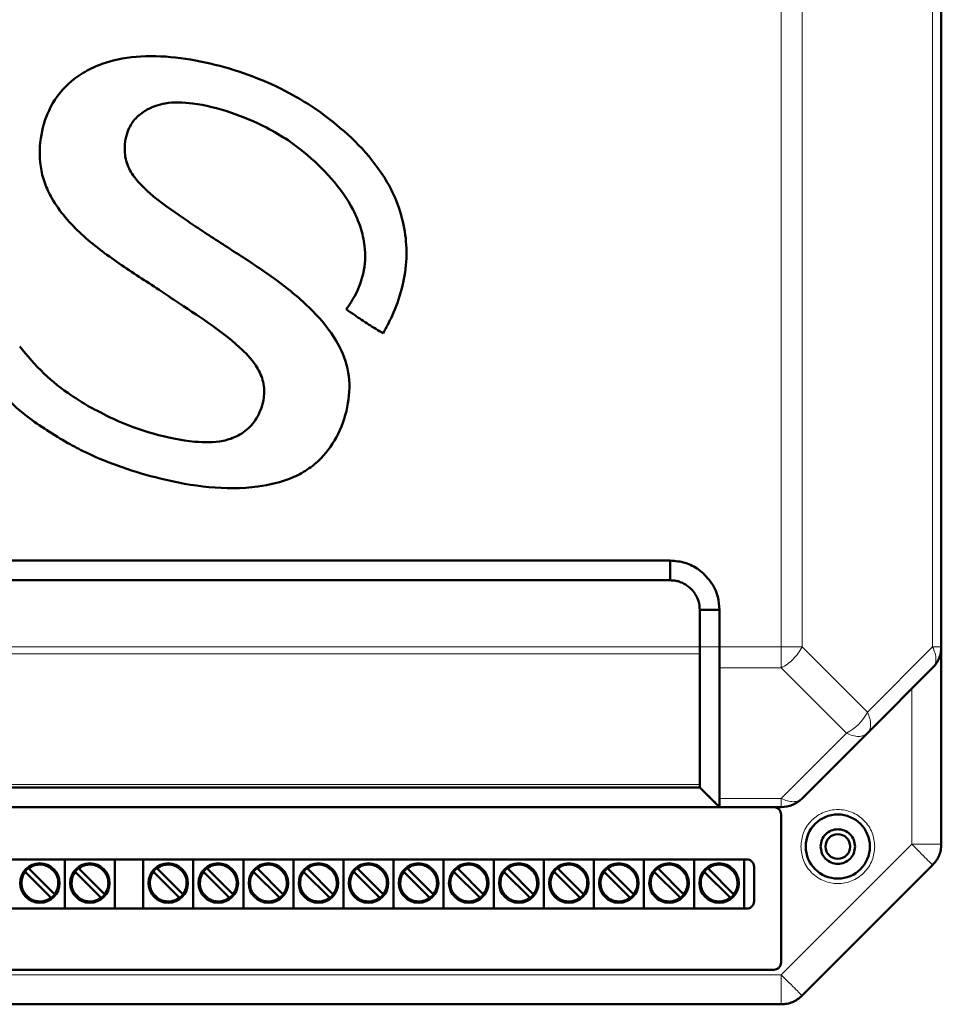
# Model space of a CAD drawing. Header units: millimetres. Extents: x 0 to 594, y 0 to 420.
# Tile 4 of 10: x 127 to 164, y 208 to 248. Entities that reach past the tile are written whole.
import ezdxf

# ---------------------------------------------------------------- set-up
doc = ezdxf.new("R2010")
doc.units = ezdxf.units.MM

msp = doc.modelspace()

# ---------------------------------------------------------------- linework, layer by layer
at = {"color": 9, "linetype": 'Continuous', "lineweight": 18}
for p, q in [((157.529, 222.926), (157.529, 304.932)), ((158.378, 222.926), (158.378, 304.932)), ((163.675, 222.926), (163.675, 304.932)), ((111.826, 222.926), (154.226, 222.926)), ((154.226, 222.926), (155.026, 222.926)), ((155.026, 222.926), (157.529, 222.926)), ((157.529, 222.077), (157.529, 222.926)), ((158.378, 222.926), (161.026, 220.277)), ((161.026, 220.277), (163.675, 222.926)), ((163.675, 222.926), (164.026, 222.926)), ((111.826, 222.643), (154.226, 222.643)), ((155.028, 222.077), (157.529, 222.077)), ((160.178, 219.429), (157.529, 222.077)), ((162.826, 214.926), (162.826, 221.229)), ((157.529, 216.78), (160.178, 219.429)), ((111.826, 217.346), (154.226, 217.346)), ((155.026, 216.78), (157.529, 216.78)), ((157.529, 209.629), (162.826, 214.926)), ((162.826, 214.926), (164.026, 214.926)), ((108.523, 209.629), (157.529, 209.629)), ((157.529, 208.429), (157.529, 209.629))]:
    msp.add_line(p, q, dxfattribs=at)
at = {"color": 7, "linetype": 'Continuous', "lineweight": 50}
for p, q in [((164.026, 222.926), (164.026, 304.932)), ((138.844, 244.613), (138.432, 244.888)), ((113.026, 226.429), (153.026, 226.429)), ((153.026, 226.429), (153.026, 225.629)), ((113.026, 225.629), (153.026, 225.629)), ((154.226, 224.429), (154.226, 222.926)), ((155.026, 224.429), (154.226, 224.429)), ((155.026, 224.429), (155.026, 222.926)), ((164.026, 222.926), (164.026, 214.926)), ((154.226, 222.643), (154.226, 217.346)), ((161.026, 219.429), (163.675, 222.077)), ((158.378, 216.78), (161.026, 219.429)), ((154.226, 217.229), (111.826, 217.229)), ((154.226, 217.229), (154.226, 217.229)), ((154.424, 217.031), (155.036, 216.419)), ((154.6, 216.856), (155.027, 216.429)), ((111.026, 216.429), (155.027, 216.429)), ((155.026, 216.429), (155.026, 216.429)), ((155.026, 216.429), (157.529, 216.429)), ((157.526, 216.129), (157.526, 210.129)), ((109.926, 214.309), (156.126, 214.309)), ((128.466, 214.309), (128.466, 212.309)), ((130.498, 214.309), (130.498, 212.309)), ((131.642, 214.309), (131.642, 212.309)), ((133.674, 214.309), (133.674, 212.309)), ((135.706, 214.309), (135.706, 212.309)), ((137.738, 214.309), (137.738, 212.309)), ((139.77, 214.309), (139.77, 212.309)), ((141.802, 214.309), (141.802, 212.309)), ((143.834, 214.309), (143.834, 212.309)), ((145.866, 214.309), (145.866, 212.309)), ((147.898, 214.309), (147.898, 212.309)), ((149.93, 214.309), (149.93, 212.309)), ((151.962, 214.309), (151.962, 212.309)), ((153.994, 214.309), (153.994, 212.309)), ((156.026, 214.309), (156.026, 212.309)), ((127.884, 212.774), (126.875, 213.782)), ((127.017, 213.924), (128.025, 212.915)), ((129.916, 212.774), (128.907, 213.782)), ((129.049, 213.924), (130.057, 212.915)), ((133.092, 212.774), (132.083, 213.782)), ((132.225, 213.924), (133.233, 212.915)), ((135.124, 212.774), (134.115, 213.782)), ((134.257, 213.924), (135.265, 212.915)), ((137.156, 212.774), (136.147, 213.782)), ((136.289, 213.924), (137.297, 212.915)), ((139.188, 212.774), (138.179, 213.782)), ((138.321, 213.924), (139.329, 212.915)), ((141.22, 212.774), (140.211, 213.782)), ((140.353, 213.924), (141.361, 212.915)), ((143.252, 212.774), (142.243, 213.782)), ((142.385, 213.924), (143.393, 212.915)), ((145.284, 212.774), (144.275, 213.782)), ((144.417, 213.924), (145.425, 212.915)), ((147.316, 212.774), (146.307, 213.782)), ((146.449, 213.924), (147.457, 212.915)), ((149.348, 212.774), (148.339, 213.782)), ((148.481, 213.924), (149.489, 212.915)), ((151.38, 212.774), (150.371, 213.782)), ((150.513, 213.924), (151.521, 212.915)), ((153.412, 212.774), (152.403, 213.782)), ((152.545, 213.924), (153.553, 212.915)), ((155.444, 212.774), (154.435, 213.782)), ((154.577, 213.924), (155.585, 212.915)), ((156.426, 214.009), (156.426, 212.609)), ((158.378, 208.78), (163.675, 214.077)), ((156.126, 212.309), (109.926, 212.309)), ((157.226, 209.829), (108.826, 209.829)), ((108.523, 208.429), (157.529, 208.429))]:
    msp.add_line(p, q, dxfattribs=at)
for centre, radius in [((159.826, 214.829), 1.3), ((159.826, 214.829), 0.5), ((127.45, 213.349), 0.8), ((129.482, 213.349), 0.8), ((132.658, 213.349), 0.8), ((134.69, 213.349), 0.8), ((136.722, 213.349), 0.8), ((138.754, 213.349), 0.8), ((140.786, 213.349), 0.8), ((142.818, 213.349), 0.8), ((144.85, 213.349), 0.8), ((146.882, 213.349), 0.8), ((148.914, 213.349), 0.8), ((150.946, 213.349), 0.8), ((152.978, 213.349), 0.8), ((155.01, 213.349), 0.8)]:
    msp.add_circle(centre, radius, dxfattribs=at)
at = {"color": 9, "linetype": 'Continuous', "lineweight": 18}
msp.add_arc((159.275, 221.18), 1.971, 297.2738, 332.7262, dxfattribs=at)
at = {"color": 7, "linetype": 'Continuous', "lineweight": 50}
for centre, radius, start, end in [((157.529, 217.629), 1.2, 270, 315), ((127.45, 213.349), 0.76, 322.5608, 127.4392), ((129.482, 213.349), 0.76, 322.5608, 127.4392), ((132.658, 213.349), 0.76, 322.5608, 127.4392), ((134.69, 213.349), 0.76, 322.5608, 127.4392), ((136.722, 213.349), 0.76, 322.5608, 127.4392), ((138.754, 213.349), 0.76, 322.5608, 127.4392), ((140.786, 213.349), 0.76, 322.5608, 127.4392), ((142.818, 213.349), 0.76, 322.5608, 127.4392), ((144.85, 213.349), 0.76, 322.5608, 127.4392), ((146.882, 213.349), 0.76, 322.5608, 127.4392), ((148.914, 213.349), 0.76, 322.5608, 127.4392), ((150.946, 213.349), 0.76, 322.5608, 127.4392), ((152.978, 213.349), 0.76, 322.5608, 127.4392), ((155.01, 213.349), 0.76, 322.5608, 127.4392), ((127.45, 213.349), 0.76, 142.5608, 307.4392), ((127.45, 213.349), 0.76, 127.4392, 142.5608), ((129.482, 213.349), 0.76, 142.5608, 307.4392), ((129.482, 213.349), 0.76, 127.4392, 142.5608), ((132.658, 213.349), 0.76, 142.5608, 307.4392), ((132.658, 213.349), 0.76, 127.4392, 142.5608), ((134.69, 213.349), 0.76, 142.5608, 307.4392), ((134.69, 213.349), 0.76, 127.4392, 142.5608), ((136.722, 213.349), 0.76, 142.5608, 307.4392), ((136.722, 213.349), 0.76, 127.4392, 142.5608), ((138.754, 213.349), 0.76, 142.5608, 307.4392), ((138.754, 213.349), 0.76, 127.4392, 142.5608), ((140.786, 213.349), 0.76, 142.5608, 307.4392), ((140.786, 213.349), 0.76, 127.4392, 142.5608), ((142.818, 213.349), 0.76, 142.5608, 307.4392), ((142.818, 213.349), 0.76, 127.4392, 142.5608), ((144.85, 213.349), 0.76, 142.5608, 307.4392), ((144.85, 213.349), 0.76, 127.4392, 142.5608), ((146.882, 213.349), 0.76, 142.5608, 307.4392), ((146.882, 213.349), 0.76, 127.4392, 142.5608), ((148.914, 213.349), 0.76, 142.5608, 307.4392), ((148.914, 213.349), 0.76, 127.4392, 142.5608), ((150.946, 213.349), 0.76, 142.5608, 307.4392), ((150.946, 213.349), 0.76, 127.4392, 142.5608), ((152.978, 213.349), 0.76, 142.5608, 307.4392), ((152.978, 213.349), 0.76, 127.4392, 142.5608), ((155.01, 213.349), 0.76, 142.5608, 307.4392), ((155.01, 213.349), 0.76, 127.4392, 142.5608), ((127.45, 213.349), 0.76, 307.4392, 322.5608), ((129.482, 213.349), 0.76, 307.4392, 322.5608), ((132.658, 213.349), 0.76, 307.4392, 322.5608), ((134.69, 213.349), 0.76, 307.4392, 322.5608), ((136.722, 213.349), 0.76, 307.4392, 322.5608), ((138.754, 213.349), 0.76, 307.4392, 322.5608), ((140.786, 213.349), 0.76, 307.4392, 322.5608), ((142.818, 213.349), 0.76, 307.4392, 322.5608), ((144.85, 213.349), 0.76, 307.4392, 322.5608), ((146.882, 213.349), 0.76, 307.4392, 322.5608), ((148.914, 213.349), 0.76, 307.4392, 322.5608), ((150.946, 213.349), 0.76, 307.4392, 322.5608), ((152.978, 213.349), 0.76, 307.4392, 322.5608), ((155.01, 213.349), 0.76, 307.4392, 322.5608)]:
    msp.add_arc(centre, radius, start, end, dxfattribs=at)
for points, knots in [([(138.432, 244.888), (138.205, 245.028), (137.519, 245.45), (136.296, 246.021), (134.756, 246.527), (133.166, 246.854), (131.58, 246.937), (130.286, 246.729), (129.355, 246.329), (128.554, 245.791), (127.843, 244.911), (127.45, 243.68), (127.41, 242.611), (127.629, 241.748), (127.956, 241.045), (128.463, 240.342), (129.356, 239.422), (130.66, 238.469), (131.743, 237.767), (132.285, 237.415)], [0, 0, 0, 0, 0.037646, 0.113637, 0.189642, 0.265962, 0.342064, 0.41269, 0.448509, 0.484278, 0.548103, 0.603499, 0.664198, 0.696238, 0.728311, 0.773015, 0.817831, 0.908751, 1, 1, 1, 1]), ([(133.936, 239.871), (133.714, 240.02), (133.024, 240.483), (132.089, 241.131), (131.31, 241.899), (130.928, 242.556), (130.857, 243.268), (131.003, 243.927), (131.362, 244.436), (131.864, 244.792), (132.639, 245.049), (133.81, 245.001), (135.193, 244.643), (136.491, 244.107), (137.236, 243.657), (137.53, 243.48)], [0, 0, 0, 0, 0.063353, 0.197524, 0.269628, 0.321703, 0.374372, 0.435975, 0.477764, 0.519388, 0.58014, 0.668129, 0.79323, 0.918639, 1, 1, 1, 1]), ([(141.379, 235.645), (141.505, 235.88), (141.811, 236.45), (142.155, 237.422), (142.352, 238.534), (142.311, 239.65), (142.071, 240.667), (141.682, 241.576), (141.057, 242.56), (140.128, 243.612), (139.272, 244.279), (138.844, 244.613)], [0, 0, 0, 0, 0.0771979, 0.186969, 0.2965574, 0.4019269, 0.5073473, 0.5970165, 0.6866796, 0.8432797, 1, 1, 1, 1]), ([(137.53, 243.48), (137.744, 243.321), (138.373, 242.856), (139.312, 241.956), (140.07, 240.902), (140.479, 239.957), (140.682, 239.083), (140.629, 238.051), (140.275, 237.192), (139.972, 236.752), (139.884, 236.623)], [0, 0, 0, 0, 0.098098, 0.287459, 0.475998, 0.57042, 0.664642, 0.803704, 0.942565, 1, 1, 1, 1]), ([(128.586, 231.193), (128.822, 231.068), (129.532, 230.692), (130.78, 230.187), (132.454, 229.7), (134.297, 229.35), (136.113, 229.341), (137.469, 229.658), (138.314, 230.102), (139.006, 230.663), (139.615, 231.576), (140.01, 232.781), (140.043, 234.078), (139.613, 235.19), (138.983, 236.075), (138.115, 236.984), (136.924, 237.931), (135.432, 238.901), (134.434, 239.548), (133.936, 239.871)], [0, 0, 0, 0, 0.0344678, 0.1038825, 0.1733476, 0.2596199, 0.345429, 0.4062759, 0.4372055, 0.4680669, 0.5204432, 0.5764046, 0.6302847, 0.6844651, 0.7271955, 0.7700316, 0.8464464, 0.9232096, 1, 1, 1, 1]), ([(132.285, 237.415), (132.506, 237.266), (133.171, 236.819), (134.292, 236.093), (135.417, 235.252), (136.177, 234.464), (136.533, 233.765), (136.578, 233.119), (136.413, 232.482), (136.075, 231.896), (135.518, 231.479), (134.73, 231.205), (133.54, 231.23), (132.04, 231.54), (130.593, 232.067), (129.749, 232.52), (129.413, 232.7)], [0, 0, 0, 0, 0.054504, 0.163812, 0.272813, 0.341296, 0.385543, 0.430185, 0.47025, 0.51878, 0.565313, 0.609215, 0.687013, 0.804378, 0.92201, 1, 1, 1, 1]), ([(139.884, 236.623), (139.992, 236.546), (140.289, 236.334), (140.789, 236.009), (141.182, 235.766), (141.379, 235.645)], [0, 0, 0, 0, 0.223877, 0.611803, 1, 1, 1, 1]), ([(129.413, 232.7), (129.185, 232.839), (128.551, 233.228), (127.568, 233.992), (126.946, 234.737), (126.631, 235.114)], [0, 0, 0, 0, 0.216079, 0.602886, 1, 1, 1, 1]), ([(125.371, 233.899), (125.533, 233.687), (125.989, 233.093), (127.035, 232.127), (128.017, 231.536), (128.586, 231.193)], [0, 0, 0, 0, 0.189258, 0.530238, 1, 1, 1, 1]), ([(153.026, 226.429), (153.233, 226.412), (153.643, 226.38), (154.213, 226.073), (154.686, 225.604), (154.988, 225.02), (155.015, 224.606), (155.026, 224.429)], [0, 0, 0, 0, 0.197417, 0.390669, 0.604477, 0.83082, 1, 1, 1, 1]), ([(153.026, 225.629), (153.088, 225.627), (153.212, 225.624), (153.393, 225.579), (153.62, 225.484), (153.829, 225.332), (154.001, 225.135), (154.107, 224.962), (154.205, 224.73), (154.218, 224.547), (154.226, 224.429)], [0, 0, 0, 0, 0.0990038, 0.1968078, 0.294576, 0.4917384, 0.6016049, 0.7099269, 0.8126433, 1, 1, 1, 1]), ([(154.226, 222.926), (154.226, 222.873), (154.226, 222.798), (154.225, 222.728), (154.226, 222.692), (154.227, 222.669), (154.226, 222.65), (154.226, 222.643)], [0, 0, 0, 0, 0.498377, 0.719472, 0.747952, 0.910594, 1, 1, 1, 1]), ([(155.026, 222.926), (155.026, 222.769), (155.027, 222.533), (155.026, 222.253), (155.027, 222.136), (155.028, 222.077)], [0, 0, 0, 0, 0.499074, 0.749927, 1, 1, 1, 1]), ([(155.028, 222.077), (155.027, 221.763), (155.025, 221.057), (155.027, 219.998), (155.026, 218.899), (155.026, 217.84), (155.026, 217.133), (155.026, 216.78)], [0, 0, 0, 0, 0.177813, 0.400004, 0.600003, 0.800001, 1, 1, 1, 1]), ([(154.226, 217.229), (154.226, 217.234), (154.226, 217.241), (154.226, 217.273), (154.227, 217.299), (154.226, 217.328), (154.226, 217.346)], [0, 0, 0, 0, 0.4988963, 0.5843449, 0.7490832, 1, 1, 1, 1]), ([(154.226, 217.228), (154.259, 217.195), (154.328, 217.127), (154.396, 217.06), (154.431, 217.025)], [0, 0, 0, 0, 0.482344, 1, 1, 1, 1]), ([(154.424, 217.032), (154.526, 216.93), (154.73, 216.727), (154.934, 216.524), (155.036, 216.423)], [0, 0, 0, 0, 0.4998731, 1, 1, 1, 1]), ([(155.026, 216.429), (155.026, 216.445), (155.025, 216.478), (155.026, 216.679), (155.026, 216.78)], [0, 0, 0, 0, 0.499748, 1, 1, 1, 1]), ([(126.875, 213.782), (126.872, 213.785), (126.866, 213.792), (126.857, 213.8), (126.85, 213.807), (126.847, 213.81), (126.847, 213.811), (126.847, 213.811)], [0, 0, 0, 0, 0.217235, 0.434507, 0.650723, 0.865022, 1, 1, 1, 1]), ([(126.988, 213.952), (126.988, 213.952), (126.989, 213.951), (126.994, 213.946), (127.001, 213.939), (127.009, 213.931), (127.014, 213.926), (127.017, 213.924)], [0, 0, 0, 0, 0.212285, 0.424542, 0.6376, 0.852435, 1, 1, 1, 1]), ([(128.907, 213.782), (128.904, 213.785), (128.898, 213.792), (128.889, 213.8), (128.882, 213.807), (128.879, 213.81), (128.879, 213.811), (128.879, 213.811)], [0, 0, 0, 0, 0.217235, 0.434507, 0.650723, 0.865022, 1, 1, 1, 1]), ([(129.02, 213.952), (129.02, 213.952), (129.021, 213.951), (129.026, 213.946), (129.033, 213.939), (129.041, 213.931), (129.046, 213.926), (129.049, 213.924)], [0, 0, 0, 0, 0.212285, 0.424542, 0.6376, 0.852435, 1, 1, 1, 1]), ([(132.083, 213.782), (132.08, 213.785), (132.074, 213.792), (132.065, 213.8), (132.058, 213.807), (132.055, 213.81), (132.055, 213.811), (132.055, 213.811)], [0, 0, 0, 0, 0.217235, 0.434507, 0.650723, 0.865022, 1, 1, 1, 1]), ([(132.196, 213.952), (132.196, 213.952), (132.197, 213.951), (132.202, 213.946), (132.209, 213.939), (132.217, 213.931), (132.222, 213.926), (132.225, 213.924)], [0, 0, 0, 0, 0.212285, 0.424542, 0.6376, 0.852435, 1, 1, 1, 1]), ([(134.115, 213.782), (134.112, 213.785), (134.106, 213.792), (134.097, 213.8), (134.09, 213.807), (134.087, 213.81), (134.087, 213.811), (134.087, 213.811)], [0, 0, 0, 0, 0.217235, 0.434507, 0.650723, 0.865022, 1, 1, 1, 1]), ([(134.228, 213.952), (134.228, 213.952), (134.229, 213.951), (134.234, 213.946), (134.241, 213.939), (134.249, 213.931), (134.254, 213.926), (134.257, 213.924)], [0, 0, 0, 0, 0.212285, 0.424542, 0.6376, 0.852435, 1, 1, 1, 1]), ([(136.147, 213.782), (136.144, 213.785), (136.138, 213.792), (136.129, 213.8), (136.122, 213.807), (136.119, 213.81), (136.119, 213.811), (136.119, 213.811)], [0, 0, 0, 0, 0.217235, 0.434507, 0.650723, 0.865022, 1, 1, 1, 1]), ([(136.26, 213.952), (136.26, 213.952), (136.261, 213.951), (136.266, 213.946), (136.273, 213.939), (136.281, 213.931), (136.286, 213.926), (136.289, 213.924)], [0, 0, 0, 0, 0.212285, 0.424542, 0.6376, 0.852435, 1, 1, 1, 1]), ([(138.179, 213.782), (138.176, 213.785), (138.17, 213.792), (138.161, 213.8), (138.154, 213.807), (138.151, 213.81), (138.151, 213.811), (138.151, 213.811)], [0, 0, 0, 0, 0.217235, 0.434507, 0.650723, 0.865022, 1, 1, 1, 1]), ([(138.292, 213.952), (138.292, 213.952), (138.293, 213.951), (138.298, 213.946), (138.305, 213.939), (138.313, 213.931), (138.318, 213.926), (138.321, 213.924)], [0, 0, 0, 0, 0.212285, 0.424542, 0.6376, 0.852435, 1, 1, 1, 1]), ([(140.211, 213.782), (140.208, 213.785), (140.202, 213.792), (140.193, 213.8), (140.186, 213.807), (140.183, 213.81), (140.183, 213.811), (140.183, 213.811)], [0, 0, 0, 0, 0.217235, 0.434507, 0.650723, 0.865022, 1, 1, 1, 1]), ([(140.324, 213.952), (140.324, 213.952), (140.325, 213.951), (140.33, 213.946), (140.337, 213.939), (140.345, 213.931), (140.35, 213.926), (140.353, 213.924)], [0, 0, 0, 0, 0.212285, 0.424542, 0.6376, 0.852435, 1, 1, 1, 1]), ([(142.243, 213.782), (142.24, 213.785), (142.234, 213.792), (142.225, 213.8), (142.218, 213.807), (142.215, 213.81), (142.215, 213.811), (142.215, 213.811)], [0, 0, 0, 0, 0.217235, 0.434507, 0.650723, 0.865022, 1, 1, 1, 1]), ([(142.356, 213.952), (142.356, 213.952), (142.357, 213.951), (142.362, 213.946), (142.369, 213.939), (142.377, 213.931), (142.382, 213.926), (142.385, 213.924)], [0, 0, 0, 0, 0.212285, 0.424542, 0.6376, 0.852435, 1, 1, 1, 1]), ([(144.275, 213.782), (144.272, 213.785), (144.266, 213.792), (144.257, 213.8), (144.25, 213.807), (144.247, 213.81), (144.247, 213.811), (144.247, 213.811)], [0, 0, 0, 0, 0.217235, 0.434507, 0.650723, 0.865022, 1, 1, 1, 1]), ([(144.388, 213.952), (144.388, 213.952), (144.389, 213.951), (144.394, 213.946), (144.401, 213.939), (144.409, 213.931), (144.414, 213.926), (144.417, 213.924)], [0, 0, 0, 0, 0.212285, 0.424542, 0.6376, 0.852435, 1, 1, 1, 1]), ([(146.307, 213.782), (146.304, 213.785), (146.298, 213.792), (146.289, 213.8), (146.282, 213.807), (146.279, 213.81), (146.279, 213.811), (146.279, 213.811)], [0, 0, 0, 0, 0.217235, 0.434507, 0.650723, 0.865022, 1, 1, 1, 1]), ([(146.42, 213.952), (146.42, 213.952), (146.421, 213.951), (146.426, 213.946), (146.433, 213.939), (146.441, 213.931), (146.446, 213.926), (146.449, 213.924)], [0, 0, 0, 0, 0.212285, 0.424542, 0.6376, 0.852435, 1, 1, 1, 1]), ([(148.339, 213.782), (148.336, 213.785), (148.33, 213.792), (148.321, 213.8), (148.314, 213.807), (148.311, 213.81), (148.311, 213.811), (148.311, 213.811)], [0, 0, 0, 0, 0.217235, 0.434507, 0.650723, 0.865022, 1, 1, 1, 1]), ([(148.452, 213.952), (148.452, 213.952), (148.453, 213.951), (148.458, 213.946), (148.465, 213.939), (148.473, 213.931), (148.478, 213.926), (148.481, 213.924)], [0, 0, 0, 0, 0.212285, 0.4245424, 0.6376003, 0.8524352, 1, 1, 1, 1]), ([(150.371, 213.782), (150.368, 213.785), (150.362, 213.792), (150.353, 213.8), (150.346, 213.807), (150.343, 213.81), (150.343, 213.811), (150.343, 213.811)], [0, 0, 0, 0, 0.217235, 0.434507, 0.650723, 0.865022, 1, 1, 1, 1]), ([(150.484, 213.952), (150.484, 213.952), (150.485, 213.951), (150.49, 213.946), (150.497, 213.939), (150.505, 213.931), (150.51, 213.926), (150.513, 213.924)], [0, 0, 0, 0, 0.212285, 0.4245424, 0.6376003, 0.8524352, 1, 1, 1, 1]), ([(152.403, 213.782), (152.4, 213.785), (152.394, 213.792), (152.385, 213.8), (152.378, 213.807), (152.375, 213.81), (152.375, 213.811), (152.375, 213.811)], [0, 0, 0, 0, 0.217235, 0.434507, 0.650723, 0.865022, 1, 1, 1, 1]), ([(152.516, 213.952), (152.516, 213.952), (152.517, 213.951), (152.522, 213.946), (152.529, 213.939), (152.537, 213.931), (152.542, 213.926), (152.545, 213.924)], [0, 0, 0, 0, 0.212285, 0.4245424, 0.6376003, 0.8524352, 1, 1, 1, 1]), ([(154.435, 213.782), (154.432, 213.785), (154.426, 213.792), (154.417, 213.8), (154.41, 213.807), (154.407, 213.81), (154.407, 213.811), (154.407, 213.811)], [0, 0, 0, 0, 0.217235, 0.434507, 0.650723, 0.865022, 1, 1, 1, 1]), ([(154.548, 213.952), (154.548, 213.952), (154.549, 213.951), (154.554, 213.946), (154.561, 213.939), (154.569, 213.931), (154.574, 213.926), (154.577, 213.924)], [0, 0, 0, 0, 0.212285, 0.424542, 0.6376, 0.852435, 1, 1, 1, 1]), ([(128.025, 212.915), (128.028, 212.912), (128.035, 212.906), (128.043, 212.897), (128.05, 212.89), (128.053, 212.887), (128.053, 212.887), (128.054, 212.887)], [0, 0, 0, 0, 0.217235, 0.434507, 0.650723, 0.865022, 1, 1, 1, 1]), ([(130.057, 212.915), (130.06, 212.912), (130.067, 212.906), (130.075, 212.897), (130.082, 212.89), (130.085, 212.887), (130.085, 212.887), (130.086, 212.887)], [0, 0, 0, 0, 0.217235, 0.434507, 0.650723, 0.865022, 1, 1, 1, 1]), ([(133.233, 212.915), (133.236, 212.912), (133.243, 212.906), (133.251, 212.897), (133.258, 212.89), (133.261, 212.887), (133.261, 212.887), (133.262, 212.887)], [0, 0, 0, 0, 0.217235, 0.434507, 0.650723, 0.865022, 1, 1, 1, 1]), ([(135.265, 212.915), (135.268, 212.912), (135.275, 212.906), (135.283, 212.897), (135.29, 212.89), (135.293, 212.887), (135.293, 212.887), (135.294, 212.887)], [0, 0, 0, 0, 0.217235, 0.434507, 0.650723, 0.865022, 1, 1, 1, 1]), ([(137.297, 212.915), (137.3, 212.912), (137.307, 212.906), (137.315, 212.897), (137.322, 212.89), (137.325, 212.887), (137.325, 212.887), (137.326, 212.887)], [0, 0, 0, 0, 0.2172345, 0.4345066, 0.6507226, 0.8650218, 1, 1, 1, 1]), ([(139.329, 212.915), (139.332, 212.912), (139.339, 212.906), (139.347, 212.897), (139.354, 212.89), (139.357, 212.887), (139.357, 212.887), (139.358, 212.887)], [0, 0, 0, 0, 0.2172345, 0.4345066, 0.6507226, 0.8650218, 1, 1, 1, 1]), ([(141.361, 212.915), (141.364, 212.912), (141.371, 212.906), (141.379, 212.897), (141.386, 212.89), (141.389, 212.887), (141.389, 212.887), (141.39, 212.887)], [0, 0, 0, 0, 0.2172345, 0.4345066, 0.6507226, 0.8650218, 1, 1, 1, 1]), ([(143.393, 212.915), (143.396, 212.912), (143.403, 212.906), (143.411, 212.897), (143.418, 212.89), (143.421, 212.887), (143.421, 212.887), (143.422, 212.887)], [0, 0, 0, 0, 0.217235, 0.434507, 0.650723, 0.865022, 1, 1, 1, 1]), ([(145.425, 212.915), (145.428, 212.912), (145.435, 212.906), (145.443, 212.897), (145.45, 212.89), (145.453, 212.887), (145.453, 212.887), (145.454, 212.887)], [0, 0, 0, 0, 0.217235, 0.434507, 0.650723, 0.865022, 1, 1, 1, 1]), ([(147.457, 212.915), (147.46, 212.912), (147.467, 212.906), (147.475, 212.897), (147.482, 212.89), (147.485, 212.887), (147.485, 212.887), (147.486, 212.887)], [0, 0, 0, 0, 0.217235, 0.434507, 0.650723, 0.865022, 1, 1, 1, 1]), ([(149.489, 212.915), (149.492, 212.912), (149.499, 212.906), (149.507, 212.897), (149.514, 212.89), (149.517, 212.887), (149.517, 212.887), (149.518, 212.887)], [0, 0, 0, 0, 0.217235, 0.434507, 0.650723, 0.865022, 1, 1, 1, 1]), ([(151.521, 212.915), (151.524, 212.912), (151.531, 212.906), (151.539, 212.897), (151.546, 212.89), (151.549, 212.887), (151.549, 212.887), (151.55, 212.887)], [0, 0, 0, 0, 0.217235, 0.434507, 0.650723, 0.865022, 1, 1, 1, 1]), ([(153.553, 212.915), (153.556, 212.912), (153.563, 212.906), (153.571, 212.897), (153.578, 212.89), (153.581, 212.887), (153.581, 212.887), (153.582, 212.887)], [0, 0, 0, 0, 0.217235, 0.434507, 0.650723, 0.865022, 1, 1, 1, 1]), ([(155.585, 212.915), (155.588, 212.912), (155.595, 212.906), (155.603, 212.897), (155.61, 212.89), (155.613, 212.887), (155.613, 212.887), (155.614, 212.887)], [0, 0, 0, 0, 0.217235, 0.434507, 0.650723, 0.865022, 1, 1, 1, 1]), ([(127.912, 212.745), (127.912, 212.746), (127.911, 212.746), (127.906, 212.751), (127.899, 212.758), (127.891, 212.766), (127.886, 212.772), (127.884, 212.774)], [0, 0, 0, 0, 0.212285, 0.424542, 0.6376, 0.852435, 1, 1, 1, 1]), ([(129.944, 212.745), (129.944, 212.746), (129.943, 212.746), (129.938, 212.751), (129.931, 212.758), (129.923, 212.766), (129.918, 212.772), (129.916, 212.774)], [0, 0, 0, 0, 0.212285, 0.424542, 0.6376, 0.852435, 1, 1, 1, 1]), ([(133.12, 212.745), (133.12, 212.746), (133.119, 212.746), (133.114, 212.751), (133.107, 212.758), (133.099, 212.766), (133.094, 212.772), (133.092, 212.774)], [0, 0, 0, 0, 0.212285, 0.424542, 0.6376, 0.852435, 1, 1, 1, 1]), ([(135.152, 212.745), (135.152, 212.746), (135.151, 212.746), (135.146, 212.751), (135.139, 212.758), (135.131, 212.766), (135.126, 212.772), (135.124, 212.774)], [0, 0, 0, 0, 0.212285, 0.424542, 0.6376, 0.852435, 1, 1, 1, 1]), ([(137.184, 212.745), (137.184, 212.746), (137.183, 212.746), (137.178, 212.751), (137.171, 212.758), (137.163, 212.766), (137.158, 212.772), (137.156, 212.774)], [0, 0, 0, 0, 0.212285, 0.424542, 0.6376, 0.852435, 1, 1, 1, 1]), ([(139.216, 212.745), (139.216, 212.746), (139.215, 212.746), (139.21, 212.751), (139.203, 212.758), (139.195, 212.766), (139.19, 212.772), (139.188, 212.774)], [0, 0, 0, 0, 0.212285, 0.424542, 0.6376, 0.852435, 1, 1, 1, 1]), ([(141.248, 212.745), (141.248, 212.746), (141.247, 212.746), (141.242, 212.751), (141.235, 212.758), (141.227, 212.766), (141.222, 212.772), (141.22, 212.774)], [0, 0, 0, 0, 0.212285, 0.424542, 0.6376, 0.852435, 1, 1, 1, 1]), ([(143.28, 212.745), (143.28, 212.746), (143.279, 212.746), (143.274, 212.751), (143.267, 212.758), (143.259, 212.766), (143.254, 212.772), (143.252, 212.774)], [0, 0, 0, 0, 0.212285, 0.424542, 0.6376, 0.852435, 1, 1, 1, 1]), ([(145.312, 212.745), (145.312, 212.746), (145.311, 212.746), (145.306, 212.751), (145.299, 212.758), (145.291, 212.766), (145.286, 212.772), (145.284, 212.774)], [0, 0, 0, 0, 0.212285, 0.424542, 0.6376, 0.852435, 1, 1, 1, 1]), ([(147.344, 212.745), (147.344, 212.746), (147.343, 212.746), (147.338, 212.751), (147.331, 212.758), (147.323, 212.766), (147.318, 212.772), (147.316, 212.774)], [0, 0, 0, 0, 0.212285, 0.424542, 0.6376, 0.852435, 1, 1, 1, 1]), ([(149.376, 212.745), (149.376, 212.746), (149.375, 212.746), (149.37, 212.751), (149.363, 212.758), (149.355, 212.766), (149.35, 212.772), (149.348, 212.774)], [0, 0, 0, 0, 0.212285, 0.424542, 0.6376, 0.852435, 1, 1, 1, 1]), ([(151.408, 212.745), (151.408, 212.746), (151.407, 212.746), (151.402, 212.751), (151.395, 212.758), (151.387, 212.766), (151.382, 212.772), (151.38, 212.774)], [0, 0, 0, 0, 0.212285, 0.424542, 0.6376, 0.852435, 1, 1, 1, 1]), ([(153.44, 212.745), (153.44, 212.746), (153.439, 212.746), (153.434, 212.751), (153.427, 212.758), (153.419, 212.766), (153.414, 212.772), (153.412, 212.774)], [0, 0, 0, 0, 0.212285, 0.424542, 0.6376, 0.852435, 1, 1, 1, 1]), ([(155.472, 212.745), (155.472, 212.746), (155.471, 212.746), (155.466, 212.751), (155.459, 212.758), (155.451, 212.766), (155.446, 212.772), (155.444, 212.774)], [0, 0, 0, 0, 0.212285, 0.424542, 0.6376, 0.852435, 1, 1, 1, 1])]:
    msp.add_open_spline(points, degree=3, knots=knots, dxfattribs=at)
at = {"color": 9, "linetype": 'Continuous', "lineweight": 18}
for points in [[(157.529, 222.926), (157.608, 222.926), (157.765, 222.926), (157.991, 222.926), (158.202, 222.926), (158.319, 222.926), (158.378, 222.926)], [(158.378, 222.926), (158.329, 222.84), (158.232, 222.669), (158.024, 222.431), (157.786, 222.222), (157.615, 222.126), (157.529, 222.077)], [(163.675, 222.077), (163.712, 222.126), (163.786, 222.222), (163.816, 222.431), (163.786, 222.669), (163.712, 222.84), (163.675, 222.926)], [(161.026, 220.277), (161.063, 220.192), (161.138, 220.021), (161.167, 219.782), (161.138, 219.574), (161.063, 219.477), (161.026, 219.429)], [(161.026, 219.429), (160.978, 219.391), (160.881, 219.317), (160.672, 219.288), (160.434, 219.317), (160.263, 219.391), (160.178, 219.429)], [(157.529, 216.78), (157.615, 216.743), (157.786, 216.669), (158.024, 216.639), (158.232, 216.669), (158.329, 216.743), (158.378, 216.78)], [(157.529, 216.429), (157.529, 216.433), (157.529, 216.442), (157.529, 216.514), (157.529, 216.623), (157.529, 216.728), (157.529, 216.78)], [(163.675, 214.077), (163.662, 214.09), (163.636, 214.115), (163.44, 214.312), (163.16, 214.592), (162.937, 214.815), (162.826, 214.926)], [(126.73, 213.349), (126.737, 213.427), (126.75, 213.583), (126.833, 213.716), (126.875, 213.782)], [(128.762, 213.349), (128.769, 213.427), (128.782, 213.583), (128.865, 213.716), (128.907, 213.782)], [(131.938, 213.349), (131.945, 213.427), (131.958, 213.583), (132.041, 213.716), (132.083, 213.782)], [(133.97, 213.349), (133.977, 213.427), (133.99, 213.583), (134.073, 213.716), (134.115, 213.782)], [(136.002, 213.349), (136.009, 213.427), (136.022, 213.583), (136.105, 213.716), (136.147, 213.782)], [(138.034, 213.349), (138.041, 213.427), (138.054, 213.583), (138.137, 213.716), (138.179, 213.782)], [(140.066, 213.349), (140.073, 213.427), (140.086, 213.583), (140.169, 213.716), (140.211, 213.782)], [(142.098, 213.349), (142.105, 213.427), (142.118, 213.583), (142.201, 213.716), (142.243, 213.782)], [(144.13, 213.349), (144.137, 213.427), (144.15, 213.583), (144.233, 213.716), (144.275, 213.782)], [(146.162, 213.349), (146.169, 213.427), (146.182, 213.583), (146.265, 213.716), (146.307, 213.782)], [(148.194, 213.349), (148.201, 213.427), (148.214, 213.583), (148.297, 213.716), (148.339, 213.782)], [(150.226, 213.349), (150.233, 213.427), (150.246, 213.583), (150.329, 213.716), (150.371, 213.782)], [(152.258, 213.349), (152.265, 213.427), (152.278, 213.583), (152.361, 213.716), (152.403, 213.782)], [(154.29, 213.349), (154.297, 213.427), (154.31, 213.583), (154.393, 213.716), (154.435, 213.782)], [(157.529, 209.629), (157.64, 209.518), (157.863, 209.295), (158.143, 209.015), (158.339, 208.818), (158.365, 208.793), (158.378, 208.78)]]:
    msp.add_open_spline(points, degree=3, dxfattribs=at)
at = {"color": 7, "linetype": 'Continuous', "lineweight": 50}
for points in [[(164.026, 222.926), (164.022, 222.847), (164.013, 222.69), (163.941, 222.464), (163.832, 222.253), (163.727, 222.136), (163.675, 222.077)], [(157.23, 216.429), (157.269, 216.424), (157.347, 216.414), (157.445, 216.344), (157.513, 216.246), (157.522, 216.168), (157.526, 216.129)], [(160.526, 214.829), (160.516, 214.92), (160.495, 215.104), (160.333, 215.337), (160.101, 215.492), (159.826, 215.547), (159.551, 215.492), (159.32, 215.337), (159.158, 215.104), (159.137, 214.92), (159.126, 214.829)], [(164.026, 214.926), (164.022, 214.847), (164.013, 214.69), (163.941, 214.464), (163.832, 214.253), (163.727, 214.136), (163.675, 214.077)], [(159.126, 214.829), (159.137, 214.737), (159.158, 214.554), (159.32, 214.321), (159.551, 214.165), (159.826, 214.11), (160.101, 214.165), (160.333, 214.321), (160.495, 214.554), (160.516, 214.737), (160.526, 214.829)], [(156.126, 214.309), (156.165, 214.304), (156.244, 214.295), (156.343, 214.226), (156.413, 214.127), (156.422, 214.048), (156.426, 214.009)], [(156.426, 212.609), (156.422, 212.569), (156.413, 212.491), (156.343, 212.392), (156.244, 212.322), (156.165, 212.313), (156.126, 212.309)], [(157.526, 210.129), (157.522, 210.089), (157.513, 210.011), (157.443, 209.912), (157.344, 209.842), (157.265, 209.833), (157.226, 209.829)], [(158.378, 208.78), (158.319, 208.728), (158.202, 208.623), (157.991, 208.514), (157.765, 208.442), (157.608, 208.433), (157.529, 208.429)]]:
    msp.add_open_spline(points, degree=3, dxfattribs=at)
at = {"color": 9, "linetype": 'Continuous', "lineweight": 18}
for points, knots in [([(158.326, 214.829), (158.346, 215.017), (158.377, 215.308), (158.564, 215.657), (158.758, 215.897), (158.998, 216.092), (159.347, 216.273), (159.826, 216.365), (160.305, 216.273), (160.654, 216.092), (160.895, 215.897), (161.088, 215.657), (161.275, 215.308), (161.306, 215.017), (161.326, 214.829)], [0, 0, 0, 0, 0.119728, 0.18418, 0.25, 0.31582, 0.380272, 0.5, 0.619728, 0.68418, 0.75, 0.81582, 0.880272, 1, 1, 1, 1]), ([(161.326, 214.829), (161.306, 214.64), (161.275, 214.35), (161.088, 214), (160.895, 213.76), (160.654, 213.566), (160.305, 213.384), (159.826, 213.292), (159.347, 213.384), (158.998, 213.566), (158.758, 213.76), (158.564, 214), (158.377, 214.35), (158.346, 214.64), (158.326, 214.829)], [0, 0, 0, 0, 0.119728, 0.18418, 0.25, 0.31582, 0.380272, 0.5, 0.619728, 0.68418, 0.75, 0.81582, 0.880272, 1, 1, 1, 1]), ([(127.017, 213.924), (127.088, 213.967), (127.236, 214.056), (127.502, 214.083), (127.758, 214.017), (127.969, 213.868), (128.118, 213.656), (128.184, 213.401), (128.158, 213.134), (128.068, 212.987), (128.025, 212.915)], [0, 0, 0, 0, 0.120911, 0.25, 0.379089, 0.5, 0.620911, 0.75, 0.879089, 1, 1, 1, 1]), ([(129.049, 213.924), (129.12, 213.967), (129.268, 214.056), (129.534, 214.083), (129.79, 214.017), (130.001, 213.868), (130.15, 213.656), (130.216, 213.401), (130.19, 213.134), (130.1, 212.987), (130.057, 212.915)], [0, 0, 0, 0, 0.1209109, 0.25, 0.3790891, 0.5, 0.6209109, 0.75, 0.8790891, 1, 1, 1, 1]), ([(132.225, 213.924), (132.296, 213.967), (132.444, 214.056), (132.71, 214.083), (132.966, 214.017), (133.177, 213.868), (133.326, 213.656), (133.392, 213.401), (133.366, 213.134), (133.276, 212.987), (133.233, 212.915)], [0, 0, 0, 0, 0.120911, 0.25, 0.379089, 0.5, 0.620911, 0.75, 0.879089, 1, 1, 1, 1]), ([(134.257, 213.924), (134.328, 213.967), (134.476, 214.056), (134.742, 214.083), (134.998, 214.017), (135.209, 213.868), (135.358, 213.656), (135.424, 213.401), (135.398, 213.134), (135.308, 212.987), (135.265, 212.915)], [0, 0, 0, 0, 0.1209109, 0.25, 0.3790891, 0.5, 0.6209109, 0.75, 0.8790891, 1, 1, 1, 1]), ([(136.289, 213.924), (136.36, 213.967), (136.508, 214.056), (136.774, 214.083), (137.03, 214.017), (137.241, 213.868), (137.39, 213.656), (137.456, 213.401), (137.43, 213.134), (137.34, 212.987), (137.297, 212.915)], [0, 0, 0, 0, 0.1209109, 0.25, 0.3790891, 0.5, 0.6209109, 0.75, 0.8790891, 1, 1, 1, 1]), ([(138.321, 213.924), (138.392, 213.967), (138.54, 214.056), (138.806, 214.083), (139.062, 214.017), (139.273, 213.868), (139.422, 213.656), (139.488, 213.401), (139.462, 213.134), (139.372, 212.987), (139.329, 212.915)], [0, 0, 0, 0, 0.1209109, 0.25, 0.3790891, 0.5, 0.6209109, 0.75, 0.8790891, 1, 1, 1, 1]), ([(140.353, 213.924), (140.424, 213.967), (140.572, 214.056), (140.838, 214.083), (141.094, 214.017), (141.305, 213.868), (141.454, 213.656), (141.52, 213.401), (141.494, 213.134), (141.404, 212.987), (141.361, 212.915)], [0, 0, 0, 0, 0.1209109, 0.25, 0.3790891, 0.5, 0.6209109, 0.75, 0.8790891, 1, 1, 1, 1]), ([(142.385, 213.924), (142.456, 213.967), (142.604, 214.056), (142.87, 214.083), (143.126, 214.017), (143.337, 213.868), (143.486, 213.656), (143.552, 213.401), (143.526, 213.134), (143.436, 212.987), (143.393, 212.915)], [0, 0, 0, 0, 0.1209109, 0.25, 0.3790891, 0.5, 0.6209109, 0.75, 0.8790891, 1, 1, 1, 1]), ([(144.417, 213.924), (144.488, 213.967), (144.636, 214.056), (144.902, 214.083), (145.158, 214.017), (145.369, 213.868), (145.518, 213.656), (145.584, 213.401), (145.558, 213.134), (145.468, 212.987), (145.425, 212.915)], [0, 0, 0, 0, 0.1209109, 0.25, 0.3790891, 0.5, 0.6209109, 0.75, 0.8790891, 1, 1, 1, 1]), ([(146.449, 213.924), (146.52, 213.967), (146.668, 214.056), (146.934, 214.083), (147.19, 214.017), (147.401, 213.868), (147.55, 213.656), (147.616, 213.401), (147.59, 213.134), (147.5, 212.987), (147.457, 212.915)], [0, 0, 0, 0, 0.120911, 0.25, 0.379089, 0.5, 0.620911, 0.75, 0.879089, 1, 1, 1, 1]), ([(148.481, 213.924), (148.552, 213.967), (148.7, 214.056), (148.966, 214.083), (149.222, 214.017), (149.433, 213.868), (149.582, 213.656), (149.648, 213.401), (149.622, 213.134), (149.532, 212.987), (149.489, 212.915)], [0, 0, 0, 0, 0.1209109, 0.25, 0.3790891, 0.5, 0.6209109, 0.75, 0.8790891, 1, 1, 1, 1]), ([(150.513, 213.924), (150.584, 213.967), (150.732, 214.056), (150.998, 214.083), (151.254, 214.017), (151.465, 213.868), (151.614, 213.656), (151.68, 213.401), (151.654, 213.134), (151.564, 212.987), (151.521, 212.915)], [0, 0, 0, 0, 0.1209109, 0.25, 0.3790891, 0.5, 0.6209109, 0.75, 0.8790891, 1, 1, 1, 1]), ([(152.545, 213.924), (152.616, 213.967), (152.764, 214.056), (153.03, 214.083), (153.286, 214.017), (153.497, 213.868), (153.646, 213.656), (153.712, 213.401), (153.686, 213.134), (153.596, 212.987), (153.553, 212.915)], [0, 0, 0, 0, 0.120911, 0.25, 0.379089, 0.5, 0.620911, 0.75, 0.879089, 1, 1, 1, 1]), ([(154.577, 213.924), (154.648, 213.967), (154.796, 214.056), (155.062, 214.083), (155.318, 214.017), (155.529, 213.868), (155.678, 213.656), (155.744, 213.401), (155.718, 213.134), (155.628, 212.987), (155.585, 212.915)], [0, 0, 0, 0, 0.120911, 0.25, 0.379089, 0.5, 0.620911, 0.75, 0.879089, 1, 1, 1, 1]), ([(127.884, 212.774), (127.828, 212.739), (127.716, 212.667), (127.517, 212.623), (127.315, 212.632), (127.125, 212.696), (126.96, 212.809), (126.83, 212.965), (126.746, 213.15), (126.735, 213.283), (126.73, 213.349)], [0, 0, 0, 0, 0.122569, 0.25, 0.377431, 0.5, 0.622569, 0.75, 0.877431, 1, 1, 1, 1]), ([(129.916, 212.774), (129.86, 212.739), (129.748, 212.667), (129.549, 212.623), (129.347, 212.632), (129.157, 212.696), (128.992, 212.809), (128.862, 212.965), (128.778, 213.15), (128.767, 213.283), (128.762, 213.349)], [0, 0, 0, 0, 0.122569, 0.25, 0.377431, 0.5, 0.622569, 0.75, 0.877431, 1, 1, 1, 1]), ([(133.092, 212.774), (133.036, 212.739), (132.924, 212.667), (132.725, 212.623), (132.523, 212.632), (132.333, 212.696), (132.168, 212.809), (132.038, 212.965), (131.954, 213.15), (131.943, 213.283), (131.938, 213.349)], [0, 0, 0, 0, 0.122569, 0.25, 0.377431, 0.5, 0.622569, 0.75, 0.877431, 1, 1, 1, 1]), ([(135.124, 212.774), (135.068, 212.739), (134.956, 212.667), (134.757, 212.623), (134.555, 212.632), (134.365, 212.696), (134.2, 212.809), (134.07, 212.965), (133.986, 213.15), (133.975, 213.283), (133.97, 213.349)], [0, 0, 0, 0, 0.122569, 0.25, 0.377431, 0.5, 0.622569, 0.75, 0.877431, 1, 1, 1, 1]), ([(137.156, 212.774), (137.1, 212.739), (136.988, 212.667), (136.789, 212.623), (136.587, 212.632), (136.397, 212.696), (136.232, 212.809), (136.102, 212.965), (136.018, 213.15), (136.007, 213.283), (136.002, 213.349)], [0, 0, 0, 0, 0.122569, 0.25, 0.377431, 0.5, 0.622569, 0.75, 0.877431, 1, 1, 1, 1]), ([(139.188, 212.774), (139.132, 212.739), (139.02, 212.667), (138.821, 212.623), (138.619, 212.632), (138.429, 212.696), (138.264, 212.809), (138.134, 212.965), (138.05, 213.15), (138.039, 213.283), (138.034, 213.349)], [0, 0, 0, 0, 0.122569, 0.25, 0.377431, 0.5, 0.622569, 0.75, 0.877431, 1, 1, 1, 1]), ([(141.22, 212.774), (141.164, 212.739), (141.052, 212.667), (140.853, 212.623), (140.651, 212.632), (140.461, 212.696), (140.296, 212.809), (140.166, 212.965), (140.082, 213.15), (140.071, 213.283), (140.066, 213.349)], [0, 0, 0, 0, 0.122569, 0.25, 0.377431, 0.5, 0.622569, 0.75, 0.877431, 1, 1, 1, 1]), ([(143.252, 212.774), (143.196, 212.739), (143.084, 212.667), (142.885, 212.623), (142.683, 212.632), (142.493, 212.696), (142.328, 212.809), (142.198, 212.965), (142.114, 213.15), (142.103, 213.283), (142.098, 213.349)], [0, 0, 0, 0, 0.122569, 0.25, 0.377431, 0.5, 0.622569, 0.75, 0.877431, 1, 1, 1, 1]), ([(145.284, 212.774), (145.228, 212.739), (145.116, 212.667), (144.917, 212.623), (144.715, 212.632), (144.525, 212.696), (144.36, 212.809), (144.23, 212.965), (144.146, 213.15), (144.135, 213.283), (144.13, 213.349)], [0, 0, 0, 0, 0.122569, 0.25, 0.377431, 0.5, 0.622569, 0.75, 0.877431, 1, 1, 1, 1]), ([(147.316, 212.774), (147.26, 212.739), (147.148, 212.667), (146.949, 212.623), (146.747, 212.632), (146.557, 212.696), (146.392, 212.809), (146.262, 212.965), (146.178, 213.15), (146.167, 213.283), (146.162, 213.349)], [0, 0, 0, 0, 0.122569, 0.25, 0.377431, 0.5, 0.622569, 0.75, 0.877431, 1, 1, 1, 1]), ([(149.348, 212.774), (149.292, 212.739), (149.18, 212.667), (148.981, 212.623), (148.779, 212.632), (148.589, 212.696), (148.424, 212.809), (148.294, 212.965), (148.21, 213.15), (148.199, 213.283), (148.194, 213.349)], [0, 0, 0, 0, 0.122569, 0.25, 0.377431, 0.5, 0.622569, 0.75, 0.877431, 1, 1, 1, 1]), ([(151.38, 212.774), (151.324, 212.739), (151.212, 212.667), (151.013, 212.623), (150.811, 212.632), (150.621, 212.696), (150.456, 212.809), (150.326, 212.965), (150.242, 213.15), (150.231, 213.283), (150.226, 213.349)], [0, 0, 0, 0, 0.122569, 0.25, 0.377431, 0.5, 0.622569, 0.75, 0.877431, 1, 1, 1, 1]), ([(153.412, 212.774), (153.356, 212.739), (153.244, 212.667), (153.045, 212.623), (152.843, 212.632), (152.653, 212.696), (152.488, 212.809), (152.358, 212.965), (152.274, 213.15), (152.263, 213.283), (152.258, 213.349)], [0, 0, 0, 0, 0.122569, 0.25, 0.377431, 0.5, 0.622569, 0.75, 0.877431, 1, 1, 1, 1]), ([(155.444, 212.774), (155.388, 212.739), (155.276, 212.667), (155.077, 212.623), (154.875, 212.632), (154.685, 212.696), (154.52, 212.809), (154.39, 212.965), (154.306, 213.15), (154.295, 213.283), (154.29, 213.349)], [0, 0, 0, 0, 0.122569, 0.25, 0.377431, 0.5, 0.622569, 0.75, 0.877431, 1, 1, 1, 1])]:
    msp.add_open_spline(points, degree=3, knots=knots, dxfattribs=at)

doc.saveas('drawing.dxf')
